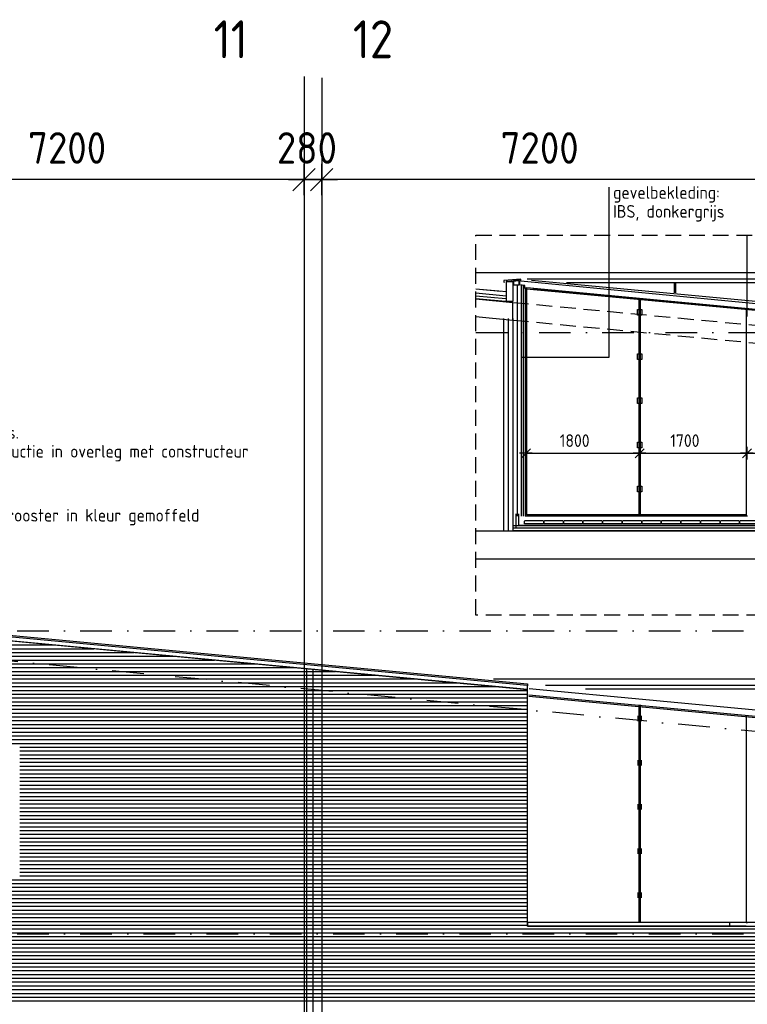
# Model space of a CAD drawing. Extents: x 45255 to 166574, y 102070 to 129901.
# Tile 17 of 21: x 116819 to 128337, y 112320 to 127918. Entities that reach past the tile are written whole.
import ezdxf
from ezdxf.enums import TextEntityAlignment as Align

# ---------------------------------------------------------------- set-up
doc = ezdxf.new("R2010")
doc.units = 0
doc.header["$LTSCALE"] = 1000
doc.header["$MEASUREMENT"] = 0
doc.linetypes.add('DASHDOT', pattern=[1, 0.5, -0.25, 0, -0.25])
doc.linetypes.add('HIDDEN', pattern=[0.375, 0.25, -0.125])
for name, color, linetype in [('B02', 7, 'CONTINUOUS'), ('B03', 7, 'CONTINUOUS'), ('B06', 7, 'CONTINUOUS'), ('B07', 7, 'CONTINUOUS'), ('B20', 7, 'CONTINUOUS')]:
    doc.layers.add(name, color=color, linetype=linetype)
doc.styles.add('TXT', font='isocp.shx')

# ---------------------------------------------------------------- blocks, each defined once
blk = doc.blocks.new('B__DIM')
at = {"layer": 'B07', "color": 1, "linetype": 'Continuous'}
for p, q in [((-353.55, -353.55), (353.55, 353.55)), ((0, -500), (0, 500)), ((-500, 0), (500, 0))]:
    blk.add_line(p, q, dxfattribs=at)
blk = doc.blocks.new('*D0')
at = {"layer": 'B07', "color": 1, "linetype": 'Continuous'}
for p, q in [((123584.6304, 119854.5677), (125384.4304, 119854.5677)), ((125384.4304, 119854.5677), (127084.1104, 119854.5677)), ((127084.1104, 119854.5677), (130084.1104, 119854.5677))]:
    blk.add_line(p, q, dxfattribs=at)
at = {"layer": 'B07', "color": 1, "linetype": 'Continuous', "xscale": 0.2, "yscale": 0.2, "rotation": 180}
for p in [(123584.6304, 119854.5677), (125384.4304, 119854.5677), (127084.1104, 119854.5677)]:
    blk.add_blockref('B__DIM', p, dxfattribs=at)
at = {"layer": 'B07', "color": 1, "linetype": 'Continuous', "style": 'TXT'}
for s, p in [('1800', (124120.7504, 120054.5677)), ('1700', (125870.4904, 120054.5677))]:
    blk.add_text(s, height=199.99998, dxfattribs=at).set_placement(p, align=Align.MIDDLE_LEFT)

msp = doc.modelspace()

# ---------------------------------------------------------------- linework, layer by layer
at = {"layer": 'B02', "color": 8, "linetype": 'Continuous'}
for p, q in [((121322, 127016), (121322, 102621)), ((121602, 126997), (121602, 102621)), ((128332, 124506), (128332, 123217))]:
    msp.add_line(p, q, dxfattribs=at)
at = {"layer": 'B02', "color": 8, "linetype": 'DASHDOT'}
for p, q in [((166574, 113044), (47927, 124249)), ((124041, 122962), (153553, 122962)), ((48772, 118237), (152108, 118237)), ((48772, 113437), (153553, 113437))]:
    msp.add_line(p, q, dxfattribs=at)
at = {"layer": 'B03', "color": 8, "linetype": 'Continuous'}
for p, q in [((54347, 123937), (124855, 117309)), ((124041, 123912), (138002, 123912)), ((124755, 123806), (124484, 123785)), ((124484, 123785), (124484, 123761)), ((124484, 123761), (124494, 123761)), ((124523, 123769), (124749, 123786)), ((124531, 123785), (124523, 123769)), ((124528, 123451), (124528, 123773)), ((124528, 123773), (124628, 123773)), ((124748, 123801), (124531, 123785)), ((124628, 123773), (124628, 123451)), ((124727, 123785), (124634, 123780)), ((124634, 123780), (124634, 123718)), ((124634, 123718), (124727, 123718)), ((124693, 123718), (124693, 120053)), ((124727, 123718), (124727, 123785)), ((124731, 123719), (124731, 123774)), ((124818, 123707), (124731, 123719)), ((124736, 123736), (124736, 123785)), ((124736, 123785), (124755, 123781)), ((124749, 123786), (124748, 123801)), ((124755, 123781), (124755, 123806)), ((124755, 123781), (162418, 120145)), ((124758, 123718), (124758, 120053)), ((124788, 123718), (124788, 120053)), ((124818, 123659), (124818, 123707)), ((124853, 123812), (138002, 123812)), ((124920, 123793), (162414, 120276)), ((125477, 123752), (138002, 123752)), ((127182, 123752), (127182, 123590)), ((127202, 123752), (127202, 123589)), ((124041, 123656), (124523, 123610)), ((124041, 123656), (124438, 123618)), ((124519, 123540), (124041, 123586)), ((124515, 123496), (124041, 123540)), ((124820, 123673), (124820, 120053)), ((124840, 123673), (124840, 120073)), ((124844, 123656), (129822, 123186)), ((124846, 123676), (144482, 121822)), ((124944, 123657), (134690, 122737)), ((124041, 123495), (124627, 123440)), ((124511, 123451), (124041, 123495)), ((124628, 123451), (124528, 123451)), ((124627, 123159), (124627, 123440)), ((126623, 123500), (126623, 120073)), ((126643, 123500), (126643, 120073)), ((126598, 123326), (126668, 123326)), ((126598, 123236), (126598, 123326)), ((126668, 123236), (126598, 123236)), ((126668, 123326), (126668, 123236)), ((128322, 123321), (128322, 120063)), ((128322, 123321), (128322, 120073)), ((128322, 123321), (128322, 120052)), ((124041, 123214), (124627, 123159)), ((124478, 123182), (124478, 119822)), ((124553, 123182), (124553, 119822)), ((124628, 123182), (124628, 119822)), ((126598, 122626), (126668, 122626)), ((126598, 122536), (126598, 122626)), ((126668, 122626), (126668, 122536)), ((126668, 122536), (126598, 122536)), ((126598, 121926), (126668, 121926)), ((126598, 121836), (126598, 121926)), ((126668, 121836), (126598, 121836)), ((126668, 121926), (126668, 121836)), ((126598, 121226), (126668, 121226)), ((126598, 121136), (126598, 121226)), ((126668, 121226), (126668, 121136)), ((126668, 121136), (126598, 121136)), ((126598, 120526), (126668, 120526)), ((126598, 120436), (126598, 120526)), ((126668, 120436), (126598, 120436)), ((126668, 120526), (126668, 120436)), ((124628, 120092), (124628, 119822)), ((124673, 120092), (124673, 119866)), ((124718, 120092), (124718, 119912)), ((124723, 119906), (124723, 120023)), ((124811, 119972), (124821, 119982)), ((124811, 119932), (124811, 119972)), ((128342, 120053), (124820, 120053)), ((124821, 119982), (125101, 119982)), ((128322, 120073), (124840, 120073)), ((125101, 119982), (125111, 119972)), ((125111, 119972), (125111, 119932)), ((125121, 119972), (125131, 119982)), ((125121, 119932), (125121, 119972)), ((125131, 119982), (125411, 119982)), ((125411, 119982), (125421, 119972)), ((125421, 119972), (125421, 119932)), ((125431, 119972), (125441, 119982)), ((125431, 119932), (125431, 119972)), ((125441, 119982), (125721, 119982)), ((125721, 119982), (125731, 119972)), ((125731, 119972), (125731, 119932)), ((125741, 119972), (125751, 119982)), ((125741, 119932), (125741, 119972)), ((125751, 119982), (126031, 119982)), ((126031, 119982), (126041, 119972)), ((126041, 119972), (126041, 119932)), ((126051, 119972), (126061, 119982)), ((126051, 119932), (126051, 119972)), ((126061, 119982), (126341, 119982)), ((126341, 119982), (126351, 119972)), ((126351, 119972), (126351, 119932)), ((126361, 119972), (126371, 119982)), ((126361, 119932), (126361, 119972)), ((126371, 119982), (126651, 119982)), ((126651, 119982), (126661, 119972)), ((126661, 119972), (126661, 119932)), ((126671, 119972), (126681, 119982)), ((126671, 119932), (126671, 119972)), ((126681, 119982), (126961, 119982)), ((126961, 119982), (126971, 119972)), ((126971, 119972), (126971, 119932)), ((126981, 119972), (126991, 119982)), ((126981, 119932), (126981, 119972)), ((126991, 119982), (127271, 119982)), ((127271, 119982), (127281, 119972)), ((127281, 119972), (127281, 119932)), ((127291, 119972), (127301, 119982)), ((127291, 119932), (127291, 119972)), ((127301, 119982), (127581, 119982)), ((127581, 119982), (127591, 119972)), ((127591, 119972), (127591, 119932)), ((127601, 119972), (127611, 119982)), ((127601, 119932), (127601, 119972)), ((127611, 119982), (127891, 119982)), ((127891, 119982), (127901, 119972)), ((127901, 119972), (127901, 119932)), ((127911, 119972), (127921, 119982)), ((127911, 119932), (127911, 119972)), ((127921, 119982), (128201, 119982)), ((128201, 119982), (128211, 119972)), ((128211, 119972), (128211, 119932)), ((128221, 119972), (128231, 119982)), ((128221, 119932), (128221, 119972)), ((128231, 119982), (128511, 119982)), ((124041, 119822), (132502, 119822)), ((131414, 119902), (124628, 119902)), ((131414, 119862), (124628, 119862)), ((131414, 119822), (124628, 119822)), ((131335, 119906), (124723, 119906)), ((125111, 119932), (124811, 119932)), ((125421, 119932), (125121, 119932)), ((125731, 119932), (125431, 119932)), ((126041, 119932), (125741, 119932)), ((126351, 119932), (126051, 119932)), ((126661, 119932), (126361, 119932)), ((126971, 119932), (126671, 119932)), ((127281, 119932), (126981, 119932)), ((127591, 119932), (127291, 119932)), ((127901, 119932), (127601, 119932)), ((128211, 119932), (127911, 119932)), ((128521, 119932), (128221, 119932)), ((131852, 119372), (124041, 119372)), ((54347, 118014), (117352, 118014)), ((54347, 117954), (117991, 117954)), ((54347, 117894), (118629, 117894)), ((54347, 117834), (119267, 117834)), ((54347, 117774), (119905, 117774)), ((54347, 117714), (120544, 117714)), ((54347, 117654), (121182, 117654)), ((121367, 108587), (121367, 117638)), ((121462, 117635), (121462, 108587)), ((54347, 117594), (121820, 117594)), ((54347, 117534), (122458, 117534)), ((54347, 117474), (123097, 117474)), ((124320, 117477), (138002, 117477)), ((54347, 117414), (123735, 117414)), ((54347, 117354), (124373, 117354)), ((54347, 117294), (124856, 117294)), ((124884, 117322), (134769, 116394)), ((125141, 117377), (138002, 117377)), ((54347, 117234), (124856, 117234)), ((54347, 117174), (124856, 117174)), ((124879, 117203), (134688, 116282)), ((124881, 117222), (134690, 116302)), ((124881, 117222), (134690, 116302)), ((54347, 117114), (124856, 117114)), ((78172, 117054), (124856, 117054)), ((78172, 116994), (124856, 116994)), ((126623, 117065), (126623, 113616)), ((126643, 117065), (126643, 113616)), ((78172, 116934), (124856, 116934)), ((78172, 116874), (124856, 116874)), ((128322, 116886), (128322, 113617)), ((78172, 116814), (124856, 116814)), ((78172, 116754), (124856, 116754)), ((78172, 116694), (124856, 116694)), ((78172, 116634), (124856, 116634)), ((78172, 116574), (124856, 116574)), ((78172, 116514), (124856, 116514)), ((111083, 116454), (124856, 116454)), ((116819, 116394), (124856, 116394)), ((116819, 116334), (124856, 116334)), ((116819, 116274), (124856, 116274)), ((116819, 116214), (124856, 116214)), ((116819, 116154), (124856, 116154)), ((116819, 116094), (124856, 116094)), ((116819, 116034), (124856, 116034)), ((116819, 115974), (124856, 115974)), ((116819, 115914), (124856, 115914)), ((116819, 115854), (124856, 115854)), ((116819, 115794), (124856, 115794)), ((116819, 115734), (124856, 115734)), ((116819, 115674), (124856, 115674)), ((116819, 115614), (124856, 115614)), ((116819, 115554), (124856, 115554)), ((116819, 115494), (124856, 115494)), ((116819, 115434), (124856, 115434)), ((116819, 115374), (124856, 115374)), ((116819, 115314), (124856, 115314)), ((116819, 115254), (124856, 115254)), ((116819, 115194), (124856, 115194)), ((116819, 115134), (124856, 115134)), ((116819, 115074), (124856, 115074)), ((116819, 115014), (124856, 115014)), ((116819, 114954), (124856, 114954)), ((116819, 114894), (124856, 114894)), ((116819, 114834), (124856, 114834)), ((116819, 114774), (124856, 114774)), ((116819, 114714), (124856, 114714)), ((116819, 114654), (124856, 114654)), ((116819, 114594), (124856, 114594)), ((116819, 114534), (124856, 114534)), ((116819, 114474), (124856, 114474)), ((116819, 114414), (124856, 114414)), ((116819, 114354), (124856, 114354)), ((111083, 114294), (124856, 114294)), ((111083, 114234), (124856, 114234)), ((111083, 114174), (124856, 114174)), ((111083, 114114), (124856, 114114)), ((111083, 114054), (124856, 114054)), ((111083, 113994), (124856, 113994)), ((111083, 113934), (124856, 113934)), ((111083, 113874), (124856, 113874)), ((111083, 113814), (124856, 113814)), ((111083, 113754), (124856, 113754)), ((111083, 113694), (124856, 113694)), ((111083, 113634), (124856, 113634)), ((111083, 113574), (124856, 113574)), ((128322, 113617), (128342, 113617)), ((111083, 113514), (150903, 113514)), ((111083, 113454), (150903, 113454)), ((111083, 113394), (150903, 113394)), ((111083, 113334), (150903, 113334)), ((111083, 113274), (150903, 113274)), ((111083, 113214), (150903, 113214)), ((111083, 113154), (150903, 113154)), ((111083, 113094), (150903, 113094)), ((111083, 113034), (150903, 113034)), ((111083, 112974), (133750, 112974)), ((111083, 112914), (133750, 112914)), ((111083, 112854), (133750, 112854)), ((111083, 112794), (133750, 112794)), ((78172, 112734), (133750, 112734)), ((78172, 112674), (133750, 112674)), ((78172, 112614), (133750, 112614)), ((78172, 112554), (133750, 112554)), ((78172, 112494), (133750, 112494)), ((78172, 112434), (133750, 112434)), ((78172, 112374), (133750, 112374))]:
    msp.add_line(p, q, dxfattribs=at)
at = {"layer": 'B03', "color": 8, "linetype": 'HIDDEN'}
for p, q in [((124627, 123440), (150812, 120967)), ((124627, 123159), (150632, 120703))]:
    msp.add_line(p, q, dxfattribs=at)
at = {"layer": 'B03', "color": 8, "linetype": 'Continuous'}
for points in [[(54347, 123938), (54347, 124022), (124857, 117399), (124857, 117367)], [(54347, 123997), (124855, 117375), (124855, 117312)], [(128322, 113557), (124856, 113557), (124856, 117309), (54347, 123937)], [(125777, 117317), (138002, 117317), (138002, 117377)], [(128322, 113617), (124856, 113617), (124856, 113557), (128322, 113557)], [(131522, 113617), (128056, 113617), (128056, 113557), (131522, 113557)]]:
    msp.add_lwpolyline(points, dxfattribs=at)
for centre in [(126633, 123281), (126633, 122581), (126633, 121881), (126633, 121181), (126633, 120481), (126633, 116847), (126633, 116147), (126633, 115447), (126633, 114747), (126633, 114047)]:
    msp.add_circle(centre, 8, dxfattribs=at)
for points in [[(126598, 116892), (126668, 116892), (126598, 116802), (126668, 116802)], [(126598, 116192), (126668, 116192), (126598, 116102), (126668, 116102)], [(126598, 115492), (126668, 115492), (126598, 115402), (126668, 115402)], [(126598, 114792), (126668, 114792), (126598, 114702), (126668, 114702)], [(126598, 114092), (126668, 114092), (126598, 114002), (126668, 114002)]]:
    msp.add_solid(points, dxfattribs=at)
at = {"layer": 'B06', "color": 8, "linetype": 'Continuous'}
for p, q in [((126148, 125265), (126148, 122568)), ((126148, 122568), (124758, 122568))]:
    msp.add_line(p, q, dxfattribs=at)
at = {"layer": 'B06', "color": 7, "linetype": 'HIDDEN'}
for p, q in [((124041, 124506), (164199, 124506)), ((124041, 118486), (124041, 124506)), ((164199, 118486), (124041, 118486))]:
    msp.add_line(p, q, dxfattribs=at)
at = {"layer": 'B20', "color": 1, "linetype": 'Continuous'}
for p, q in [((121322, 125386), (114122, 125386)), ((121602, 125386), (121322, 125386)), ((128802, 125386), (121602, 125386))]:
    msp.add_line(p, q, dxfattribs=at)

# ---------------------------------------------------------------- block references
at = {"layer": 'B07', "color": 1, "linetype": 'Continuous'}
msp.add_blockref('*D0', (1248, 1195), dxfattribs=at)
at = {"layer": 'B20', "color": 1, "linetype": 'Continuous', "xscale": 0.5, "yscale": 0.5}
for p in [(121322, 125386), (121602, 125386)]:
    msp.add_blockref('B__DIM', p, dxfattribs=at)

# ---------------------------------------------------------------- texts
at = {"layer": 'B02', "color": 8, "linetype": 'Continuous', "style": 'TXT'}
for s, p in [('11', (119890, 127307)), ('12', (122093, 127307))]:
    msp.add_text(s, height=600, dxfattribs=at).set_placement(p)
at = {"layer": 'B06', "color": 7, "linetype": 'Continuous', "style": 'TXT'}
for s, p in [('gevelbekleding:', (126213, 125281)), ('IBS, donkergrijs', (126213, 124981)), ('schoorstenen r.v.s.', (114719, 121481)), ('afsteuning constructie in overleg met constructeur', (114719, 121181)), ('ventilatierooster in kleur gemoffeld', (115615, 120168))]:
    msp.add_text(s, height=200, dxfattribs=at).set_placement(p, align=Align.TOP_LEFT)
at = {"layer": 'B20', "color": 1, "linetype": 'Continuous', "style": 'TXT'}
for s, p in [('7200', (116952, 125886)), ('280', (120889, 125886)), ('7200', (124432, 125886))]:
    msp.add_text(s, height=500, dxfattribs=at).set_placement(p, align=Align.MIDDLE_LEFT)

doc.saveas('drawing.dxf')
